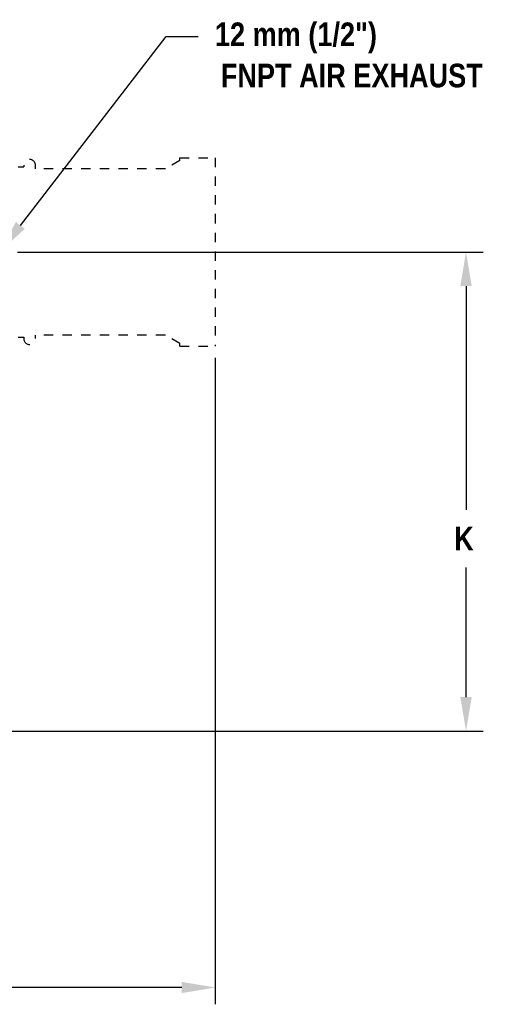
# Model space of a CAD drawing. Extents: x 2 to 36.4, y -1.5 to 23.3.
# Tile 24 of 24: x 31.2 to 36.4, y 8.9 to 19.4. Entities that reach past the tile are written whole.
import ezdxf

# ---------------------------------------------------------------- set-up
doc = ezdxf.new("R2010")
doc.units = 0
doc.header["$LTSCALE"] = 0.5
doc.header["$MEASUREMENT"] = 0
doc.linetypes.add('DASHED', pattern=[0.2, 0.1, -0.1])
doc.layers.get('0').update_dxf_attribs({"linetype": 'CONTINUOUS'})
doc.styles.add('narrow_arial_bold', font='ARIALNB.TTF')

msp = doc.modelspace()

# ---------------------------------------------------------------- linework, layer by layer
for p, q in [((31.198, 17.195), (32.759, 19.216)), ((32.759, 19.216), (33.102, 19.216)), ((31.167, 16.91), (36.152, 16.91)), ((35.969, 16.546), (35.969, 14.152)), ((33.285, 15.778), (33.285, 8.86)), ((35.969, 12.148), (35.969, 13.534)), ((28.778, 11.783), (36.152, 11.783)), ((32.925, 9.04), (28.072, 9.04))]:
    msp.add_line(p, q)
at = {"linetype": 'DASHED'}
for p, q in [((32.905, 17.917), (33.285, 17.917)), ((32.905, 17.89), (32.905, 17.917)), ((33.285, 17.917), (33.285, 15.904)), ((31.175, 17.821), (31.235, 17.821)), ((31.235, 17.838), (31.235, 17.821)), ((31.36, 17.801), (31.36, 17.838)), ((32.905, 17.89), (32.75, 17.801)), ((32.75, 17.801), (31.36, 17.801)), ((32.75, 16.02), (31.36, 16.02)), ((31.36, 15.983), (31.36, 16.02)), ((32.905, 15.93), (32.75, 16.02)), ((31.175, 15.999), (31.235, 15.999)), ((31.235, 15.999), (31.235, 15.983)), ((32.905, 15.904), (32.905, 15.93)), ((32.905, 15.904), (33.285, 15.904))]:
    msp.add_line(p, q, dxfattribs=at)
for centre, start, end in [((31.297, 17.838), 0, 180), ((31.297, 15.983), 180, 0)]:
    msp.add_arc(centre, 0.0625, start, end, dxfattribs=at)
for points in [[(31.245, 17.159), (31.15, 17.232), (30.978, 16.91)], [(35.908, 16.546), (36.03, 16.546), (35.969, 16.91)], [(35.908, 12.148), (36.03, 12.148), (35.969, 11.783)], [(32.925, 9.1), (32.925, 8.98), (33.285, 9.04)]]:
    msp.add_solid(points)

# ---------------------------------------------------------------- texts
at = {"style": 'narrow_arial_bold'}
for s, height, p in [('12 mm (1/2")', 0.25333, (33.281, 19.113)), ('FNPT AIR EXHAUST', 0.25333, (33.344, 18.672)), ('K', 0.253, (35.842, 13.717))]:
    msp.add_text(s, height=height, dxfattribs=at).set_placement(p)

doc.saveas('drawing.dxf')
